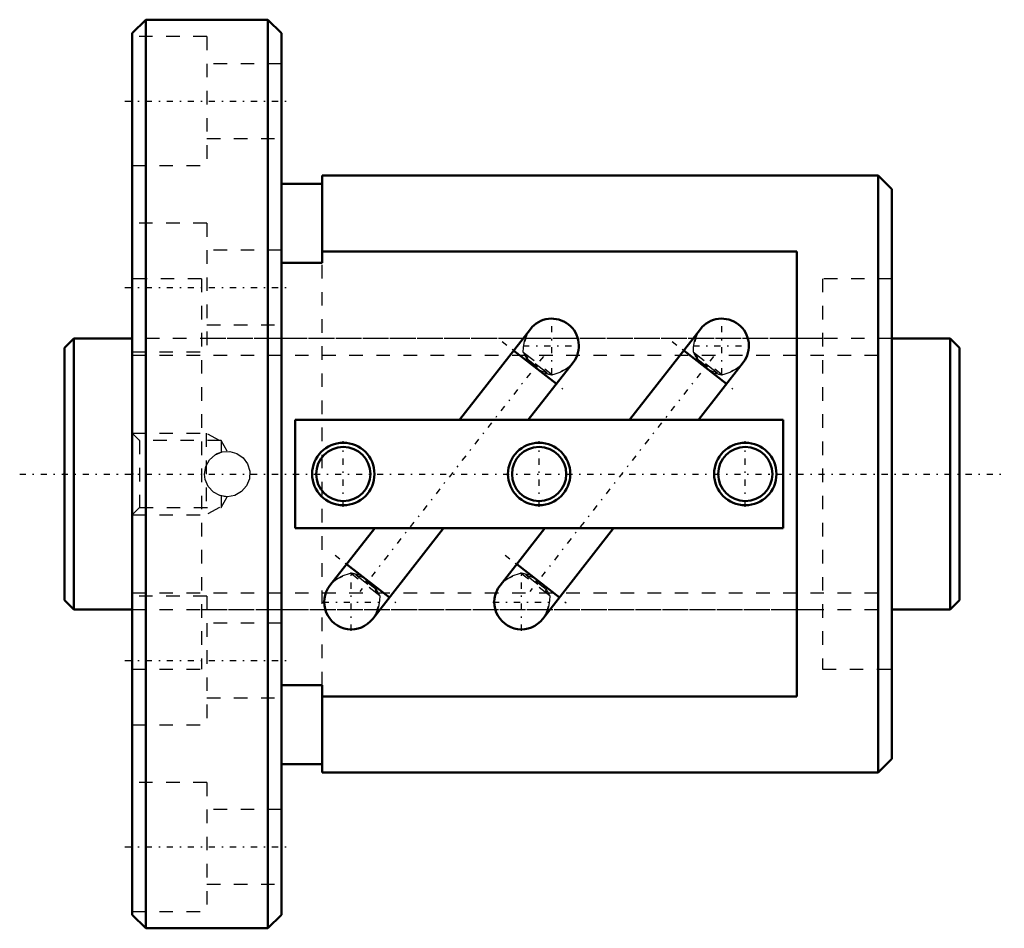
# Model space of a CAD drawing. Header units: millimetres. Extents: x -3.3 to 69.3, y -33.5 to 33.5.
import ezdxf

# ---------------------------------------------------------------- set-up
doc = ezdxf.new("R2010")
doc.units = ezdxf.units.MM
doc.linetypes.add('Center', pattern=[1.5, 0.45, -0.5, 0.05, -0.5])
doc.linetypes.add('Dashed', pattern=[2, 1, -1])
for name, color, linetype, lineweight in [('2d ConnectionPoints', 7, 'Continuous', 50), ('AM_0', 7, 'Continuous', 50), ('AM_5', 3, 'Continuous', 25), ('AM_7', 7, 'Center', 25), ('AM_9', 6, 'Dashed', 25)]:
    doc.layers.add(name, color=color, linetype=linetype, lineweight=lineweight)

# ---------------------------------------------------------------- blocks, each defined once
blk = doc.blocks.new('1_BIF2005V_5RR_Nut_0_in_BIF2005V_5RRG0_66LC0_000_0')
at = {"layer": 'AM_0'}
for p, q in [((6, 33.5), (5, 32.5)), ((15, 33.5), (6, 33.5)), ((6, 33.5), (6, -33.5)), ((16, 32.5), (15, 33.5)), ((15, 33.5), (15, -33.5)), ((5, 32.5), (5, -32.5)), ((16, 32.5), (16, -32.5)), ((19, 22), (19, 15.58)), ((60, 22), (19, 22)), ((61, 21), (60, 22)), ((60, 22), (60, -22)), ((19, 21.4), (16, 21.4)), ((61, 21), (61, -21)), ((54, 16.395), (19, 16.395)), ((54, -16.395), (54, 16.395)), ((19, 15.58), (16, 15.58)), ((34.352, 10.687), (29.127, 4)), ((46.892, 10.687), (41.667, 4)), ((36.273, 6.649), (33.121, 9.111)), ((48.813, 6.649), (45.661, 9.111)), ((34.203, 4), (37.504, 8.225)), ((46.743, 4), (50.044, 8.225)), ((53, 4), (17, 4)), ((17, 4), (17, -4)), ((53, -4), (53, 4)), ((17, -4), (53, -4)), ((22.877, -4), (19.576, -8.225)), ((22.728, -10.687), (27.953, -4)), ((35.417, -4), (32.116, -8.225)), ((35.268, -10.687), (40.493, -4)), ((20.807, -6.649), (23.959, -9.111)), ((33.347, -6.649), (36.499, -9.111)), ((16, -15.58), (19, -15.58)), ((19, -15.58), (19, -22)), ((19, -16.395), (54, -16.395)), ((60, -22), (61, -21)), ((16, -21.4), (19, -21.4)), ((19, -22), (60, -22)), ((5, -32.5), (6, -33.5)), ((15, -33.5), (16, -32.5)), ((6, -33.5), (15, -33.5))]:
    blk.add_line(p, q, dxfattribs=at)
for centre, radius in [((20.56, 0), 2.3), ((35, 0), 2.3), ((50.2, 0), 2.3), ((20.56, 0), 2), ((35, 0), 2), ((50.2, 0), 2)]:
    blk.add_circle(centre, radius, dxfattribs=at)
for centre, start, end in [((35.928, 9.456), 322, 142), ((48.468, 9.456), 322, 142), ((21.152, -9.456), 142, 322), ((33.692, -9.456), 142, 322)]:
    blk.add_arc(centre, 2, start, end, dxfattribs=at)
at = {"layer": 'AM_5', "linetype": 'Dashed'}
for p, q in [((5, 3), (10.44, 3)), ((11.44, 2.458), (10.44, 3)), ((10.44, 3), (10.44, -3)), ((11.44, -2.459), (10.44, -3)), ((5, -3), (10.44, -3))]:
    blk.add_line(p, q, dxfattribs=at)
at = {"layer": 'AM_7'}
for p, q in [((4.45, 27.5), (16.55, 27.5)), ((4.45, 13.75), (16.55, 13.75)), ((35.928, 7.356), (35.928, 11.556)), ((48.468, 7.356), (48.468, 11.556)), ((32.264, 9.781), (37.128, 5.98)), ((33.828, 9.456), (38.028, 9.456)), ((44.804, 9.781), (49.668, 5.98)), ((46.368, 9.456), (50.568, 9.456)), ((35.312, 8.668), (21.768, -8.668)), ((47.852, 8.668), (34.308, -8.668)), ((20.56, -2.415), (20.56, 2.415)), ((35, -2.415), (35, 2.415)), ((50.2, -2.415), (50.2, 2.415)), ((19.952, -5.98), (24.816, -9.781)), ((32.492, -5.98), (37.356, -9.781)), ((21.152, -11.556), (21.152, -7.356)), ((33.692, -11.556), (33.692, -7.356)), ((19.052, -9.456), (23.252, -9.456)), ((31.592, -9.456), (35.792, -9.456)), ((4.45, -13.75), (16.55, -13.75)), ((4.45, -27.5), (16.55, -27.5))]:
    blk.add_line(p, q, dxfattribs=at)
at = {"layer": 'AM_9'}
for p, q in [((10.5, 32.25), (5, 32.25)), ((10.5, 32.25), (10.5, 22.75)), ((16, 30.25), (10.5, 30.25)), ((10.5, 24.75), (16, 24.75)), ((5, 22.75), (10.5, 22.75)), ((10.5, 18.5), (5, 18.5)), ((10.5, 18.5), (10.5, 9)), ((16, 16.5), (10.5, 16.5)), ((19, -15.58), (19, 15.58)), ((10.1, 14.4), (5, 14.4)), ((10.1, 14.4), (10.1, -14.4)), ((61, 14.4), (55.9, 14.4)), ((55.9, 14.4), (55.9, -14.4)), ((10.5, 11), (16, 11)), ((34.31, 10.634), (34.421, 10.768)), ((46.85, 10.634), (46.961, 10.768)), ((55.9, 10), (10.1, 10)), ((5, 9), (10.5, 9)), ((33.835, 8.99), (35.982, 7.313)), ((46.375, 8.99), (48.522, 7.313)), ((34.133, 8.574), (34.01, 8.417)), ((34.089, 8.518), (35.463, 7.445)), ((35.507, 7.501), (34.133, 8.574)), ((37.537, 8.271), (37.477, 8.19)), ((46.673, 8.574), (46.55, 8.417)), ((46.629, 8.518), (48.003, 7.445)), ((48.047, 7.501), (46.673, 8.574)), ((50.077, 8.271), (50.017, 8.19)), ((35.507, 7.501), (35.384, 7.343)), ((48.047, 7.501), (47.924, 7.343)), ((5.542, 2.458), (5, 3)), ((11.55, 2.458), (5.542, 2.458)), ((5.542, 2.458), (5.542, -2.459)), ((11.55, 2.458), (11.55, 1.613)), ((12.002, 1.676), (11.55, 2.458)), ((10.326, -0.052), (10.325, 0.032)), ((11.55, -1.613), (11.493, -1.596)), ((11.55, -1.613), (11.55, -2.459)), ((11.55, -2.459), (12.002, -1.676)), ((5, -3), (5.542, -2.459)), ((5.542, -2.459), (11.55, -2.459)), ((23.245, -8.99), (21.098, -7.313)), ((21.573, -7.501), (21.696, -7.343)), ((21.573, -7.501), (22.947, -8.574)), ((22.991, -8.518), (21.617, -7.445)), ((35.785, -8.99), (33.638, -7.313)), ((34.113, -7.501), (34.236, -7.343)), ((34.113, -7.501), (35.487, -8.574)), ((35.531, -8.518), (34.157, -7.445)), ((19.543, -8.271), (19.603, -8.19)), ((22.947, -8.574), (23.07, -8.417)), ((32.083, -8.271), (32.143, -8.19)), ((35.487, -8.574), (35.61, -8.417)), ((10.5, -9), (5, -9)), ((10.5, -9), (10.5, -18.5)), ((10.1, -10), (55.9, -10)), ((22.77, -10.634), (22.659, -10.768)), ((35.31, -10.634), (35.199, -10.768)), ((16, -11), (10.5, -11)), ((5, -14.4), (10.1, -14.4)), ((55.9, -14.4), (61, -14.4)), ((10.5, -16.5), (16, -16.5)), ((5, -18.5), (10.5, -18.5)), ((10.5, -22.75), (5, -22.75)), ((10.5, -22.75), (10.5, -32.25)), ((16, -24.75), (10.5, -24.75)), ((10.5, -30.25), (16, -30.25)), ((5, -32.25), (10.5, -32.25))]:
    blk.add_line(p, q, dxfattribs=at)
for points in [[(33.835, 8.99), (33.852, 9.328), (33.921, 9.797), (34.082, 10.26), (34.257, 10.561), (34.31, 10.634)], [(46.375, 8.99), (46.392, 9.328), (46.461, 9.797), (46.622, 10.26), (46.797, 10.561), (46.85, 10.634)], [(37.477, 8.19), (37.452, 8.159), (37.216, 7.913), (36.936, 7.701), (36.524, 7.49), (36.073, 7.34), (35.982, 7.313)], [(50.017, 8.19), (49.992, 8.159), (49.756, 7.913), (49.476, 7.701), (49.064, 7.49), (48.613, 7.34), (48.522, 7.313)], [(10.325, 0), (10.418, 0.55), (10.686, 1.038), (11.102, 1.414), (11.623, 1.632), (12.183, 1.665), (12.716, 1.514), (13.172, 1.196), (13.503, 0.74), (13.663, 0.199), (13.636, -0.359), (13.429, -0.873), (13.063, -1.294), (12.573, -1.574), (12.019, -1.675), (11.469, -1.589), (10.98, -1.328), (10.599, -0.917), (10.373, -0.399), (10.325, 0)], [(11.137, 1.435), (11.268, 1.506), (11.55, 1.613)], [(12.002, -1.675), (12.002, -1.675), (11.933, -1.674), (11.768, -1.659), (11.55, -1.613)], [(19.603, -8.19), (19.628, -8.159), (19.864, -7.913), (20.144, -7.701), (20.556, -7.49), (21.007, -7.34), (21.098, -7.313)], [(32.143, -8.19), (32.168, -8.159), (32.404, -7.913), (32.684, -7.701), (33.096, -7.49), (33.547, -7.34), (33.638, -7.313)], [(23.245, -8.99), (23.228, -9.328), (23.159, -9.797), (22.998, -10.26), (22.823, -10.561), (22.77, -10.634)], [(35.785, -8.99), (35.768, -9.328), (35.699, -9.797), (35.538, -10.26), (35.363, -10.561), (35.31, -10.634)]]:
    blk.add_lwpolyline(points, dxfattribs=at)
for centre, start, end in [((35.928, 9.456), 142, 206.15807), ((48.468, 9.456), 142, 206.15807), ((35.928, 9.456), 232, 322), ((48.468, 9.456), 232, 322), ((21.152, -9.456), 52, 142), ((33.692, -9.456), 52, 142), ((21.152, -9.456), 322, 26.15807), ((33.692, -9.456), 322, 26.15807)]:
    blk.add_arc(centre, 2, start, end, dxfattribs=at)
for centre, major_axis, start_param, end_param in [((35.488, 8.893), (1.576, -1.231), 3.96342, 4.261362), ((48.028, 8.893), (1.576, -1.231), 3.96342, 4.261362), ((35.488, 8.893), (1.576, -1.231), 5.163416, 5.461358), ((48.028, 8.893), (1.576, -1.231), 5.163416, 5.461358), ((21.592, -8.893), (-1.576, 1.231), 5.163416, 5.461358), ((34.132, -8.893), (-1.576, 1.231), 5.163416, 5.461358), ((21.592, -8.893), (-1.576, 1.231), 3.96342, 4.261362), ((34.132, -8.893), (-1.576, 1.231), 3.96342, 4.261362)]:
    blk.add_ellipse(centre, major_axis=major_axis, ratio=0.642788, start_param=start_param, end_param=end_param, dxfattribs=at)
blk = doc.blocks.new('2_BIF2005V_5RR000_Shaft_0_in_BIF2005V_5RRG0_66LC0_000_0')
at = {"layer": 'AM_0'}
for p, q in [((0.7, 10), (0, 9.3)), ((5, 10), (0.7, 10)), ((0.7, 10), (0.7, -10)), ((65.3, 10), (61, 10)), ((66, 9.3), (65.3, 10)), ((65.3, 10), (65.3, -10)), ((0, 9.3), (0, -9.3)), ((66, 9.3), (66, -9.3)), ((0, -9.3), (0.7, -10)), ((65.3, -10), (66, -9.3)), ((0.7, -10), (5, -10)), ((61, -10), (65.3, -10))]:
    blk.add_line(p, q, dxfattribs=at)
at = {"layer": 'AM_5', "linetype": 'Dashed'}
for p, q in [((5, 8.773), (61, 8.773)), ((5, -8.773), (61, -8.773))]:
    blk.add_line(p, q, dxfattribs=at)
at = {"layer": 'AM_7'}
blk.add_line((-3.3, 0), (69.3, 0), dxfattribs=at)
at = {"layer": 'AM_9'}
for p, q in [((61, 10), (5, 10)), ((5, -10), (61, -10))]:
    blk.add_line(p, q, dxfattribs=at)

msp = doc.modelspace()

# ---------------------------------------------------------------- linework, layer by layer
at = {"layer": '2d ConnectionPoints'}
for p in [(0, 0), (5, 0)]:
    msp.add_point(p, dxfattribs=at)

# ---------------------------------------------------------------- block references
for name in ['1_BIF2005V_5RR_Nut_0_in_BIF2005V_5RRG0_66LC0_000_0', '2_BIF2005V_5RR000_Shaft_0_in_BIF2005V_5RRG0_66LC0_000_0']:
    msp.add_blockref(name, (0, 0))

doc.saveas('drawing.dxf')
